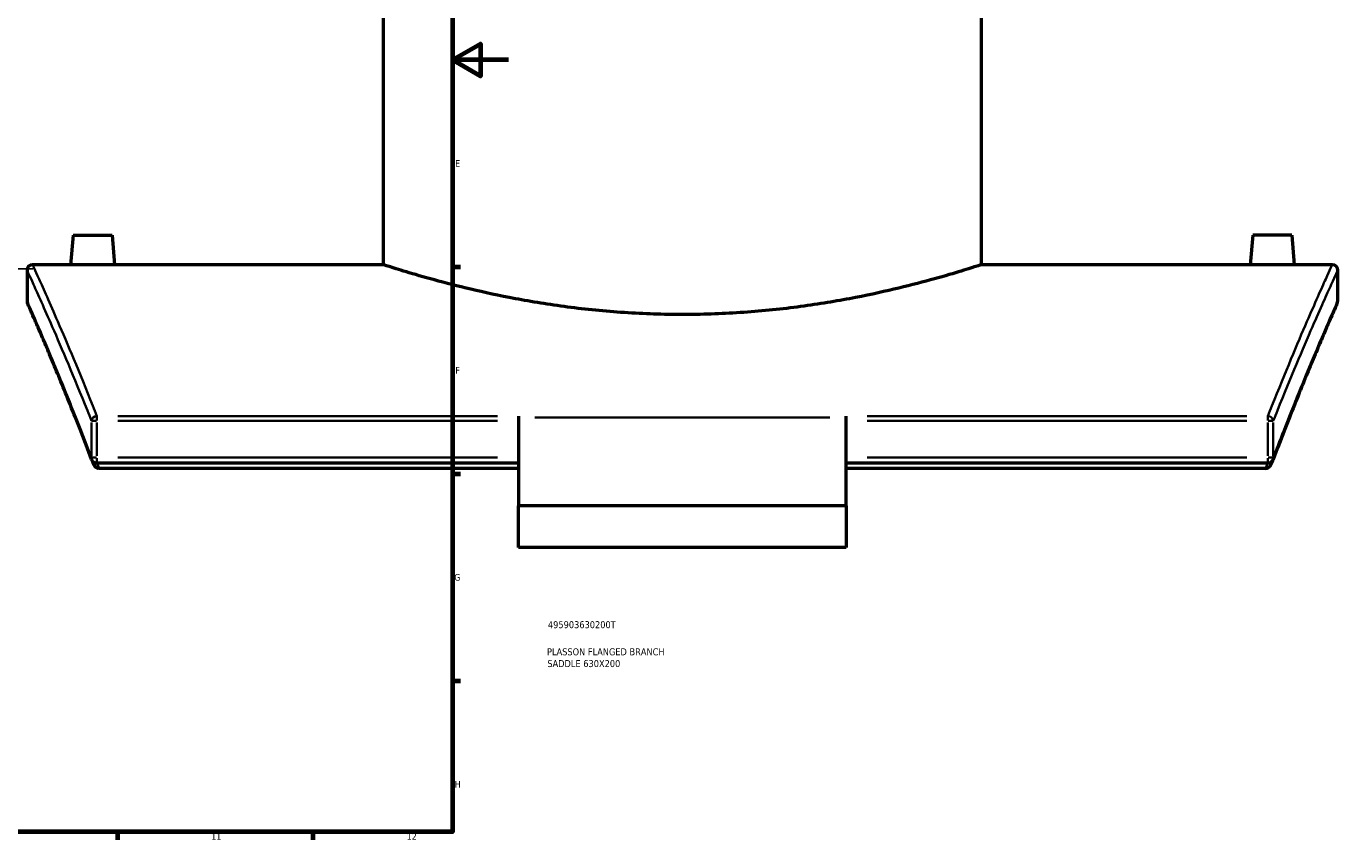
# Model space of a CAD drawing. Header units: millimetres. Extents: x -604 to 1138, y -275 to 894.
# Tile 6 of 11: x 668 to 1138, y 17 to 309. Entities that reach past the tile are written whole.
import ezdxf

# ---------------------------------------------------------------- set-up
doc = ezdxf.new("R2010")
doc.units = ezdxf.units.MM
for name, color, linetype, lineweight in [('Border (ANSI)', 7, 'Continuous', 70), ('Sketch Geometry (ANSI)', 7, 'Continuous', 25), ('Title (ISO)', 7, 'Continuous', 50), ('Visible (ANSI)', 7, 'Continuous', 50), ('Visible Narrow (ANSI)', 7, 'Continuous', 35)]:
    doc.layers.add(name, color=color, linetype=linetype, lineweight=lineweight)
doc.styles.add('Note Text (ANSI)', font='tahoma.ttf')
doc.styles.add('Note Text (ISO)', font='tahoma.ttf')

# ---------------------------------------------------------------- blocks, each defined once
blk = doc.blocks.new('Borders Default Border')
at = {"layer": 'Border (ANSI)'}
for p, q in [((821, 222.75), (823.8, 222.75)), ((821, 148.5), (823.8, 148.5)), ((821, 74.25), (823.8, 74.25)), ((700.83, 20), (700.83, 17.2)), ((770.92, 20), (770.92, 17.2))]:
    blk.add_line(p, q, dxfattribs=at)
at = {"layer": 'Border (ANSI)', "flags": 128}
for points in [[(20, 20), (20, 574), (821, 574), (821, 20), (20, 20)], [(841, 297), (821, 297), (831, 302.77), (831, 291.23), (821, 297)]]:
    blk.add_lwpolyline(points, dxfattribs=at)
at = {"layer": 'Border (ANSI)', "color": 5, "true_color": 0x0000ff, "char_height": 2.4, "attachment_point": 7, "style": 'Note Text (ANSI)'}
for s, insert in [('E', (821.91, 258.68)), ('F', (821.98, 184.43)), ('G', (821.6, 110.13)), ('H', (821.73, 35.93)), ('11', (734.43, 17.2)), ('12', (804.52, 17.2))]:
    blk.add_mtext(s, dxfattribs=dict(at, insert=insert))
blk = doc.blocks.new('Title Blocks ISO')
at = {"layer": 'Title (ISO)', "color": 232, "true_color": 0xca0064, "style": 'Note Text (ISO)'}
for tag, p in [('PART_NUMBER_001', (34.16, 73.13)), ('DESCRIPTION_001', (33.84, 63.4)), ('DESCRIPTION_002', (33.96, 59.18))]:
    blk.add_attdef(tag, p, '', height=2.5, dxfattribs=at)

msp = doc.modelspace()

# ---------------------------------------------------------------- linework, layer by layer
at = {"layer": 'Sketch Geometry (ANSI)'}
msp.add_line((250.72, 222.04), (670.52, 222.04), dxfattribs=at)
at = {"layer": 'Visible (ANSI)'}
for p, q in [((796.18, 223.55), (796.18, 395.55)), ((1010.58, 223.55), (1010.58, 395.55)), ((684.88, 234.15), (683.95, 223.55)), ((684.88, 234.15), (698.88, 234.15)), ((698.88, 234.15), (699.8, 223.55)), ((1107.88, 234.15), (1106.95, 223.55)), ((1121.88, 234.15), (1107.88, 234.15)), ((1121.88, 234.15), (1122.8, 223.55)), ((668.38, 221.55), (668.38, 210.55)), ((683.95, 223.55), (670.38, 223.55)), ((796.18, 223.55), (699.8, 223.55)), ((1106.95, 223.55), (1010.58, 223.55)), ((1136.38, 223.55), (1122.8, 223.55)), ((1138.38, 210.55), (1138.38, 221.55)), ((844.63, 169.25), (844.63, 168.66)), ((844.63, 168.66), (844.63, 137.03)), ((962.13, 168.66), (962.13, 169.25)), ((962.13, 137.03), (962.13, 168.66)), ((844.63, 152.31), (693.42, 152.31)), ((1113.33, 152.31), (962.13, 152.31)), ((844.63, 150.47), (694.25, 150.47)), ((1112.5, 150.47), (962.13, 150.47)), ((962.13, 137.03), (844.63, 137.03)), ((844.63, 122.03), (844.63, 137.03)), ((962.13, 137.03), (962.13, 122.03)), ((962.13, 122.03), (844.63, 122.03))]:
    msp.add_line(p, q, dxfattribs=at)
for centre, start, end in [((670.38, 221.55), 90, 180), ((1136.38, 221.55), 0, 90), ((670.38, 210.55), 180, 203.8673), ((1136.38, 210.55), 336.1327, 0), ((693.42, 154.31), 200.6095, 270), ((1113.33, 154.31), 270, 339.3905)]:
    msp.add_arc(centre, 2, start, end, dxfattribs=at)
for points, knots in [([(691.88, 223.45), (690.88, 223.45), (689.82, 223.46), (687.86, 223.48), (686.97, 223.49), (685.57, 223.51), (684.96, 223.53), (684.15, 223.54), (683.95, 223.55), (683.95, 223.55)], [0, 0, 0, 0, 0.298819, 0.298819, 0.597639, 0.597639, 0.896386, 0.896386, 1.195134, 1.195134, 1.195134, 1.195134]), ([(699.8, 223.55), (699.8, 223.55), (699.61, 223.54), (698.8, 223.53), (698.19, 223.51), (696.78, 223.49), (695.89, 223.48), (693.93, 223.46), (692.87, 223.45), (691.88, 223.45)], [3.585402, 3.585402, 3.585402, 3.585402, 3.884149, 3.884149, 4.182897, 4.182897, 4.481716, 4.481716, 4.780536, 4.780536, 4.780536, 4.780536]), ([(903.38, 205.65), (896.59, 205.65), (889.59, 205.88), (875.7, 206.8), (868.81, 207.49), (855.62, 209.22), (849.31, 210.25), (837.65, 212.44), (832.31, 213.61), (822.84, 215.84), (818.4, 216.99), (810.54, 219.14), (807.14, 220.14), (801.65, 221.8), (799.57, 222.46), (796.83, 223.33), (796.18, 223.55), (796.18, 223.55)], [0, 0, 0, 0, 2.03552, 2.03552, 4.07104, 4.07104, 6.10656, 6.10656, 8.14208, 8.14208, 10.176753, 10.176753, 12.211427, 12.211427, 14.2461, 14.2461, 16.280773, 16.280773, 16.280773, 16.280773]), ([(1010.58, 223.55), (1010.58, 223.55), (1009.92, 223.33), (1007.19, 222.46), (1005.1, 221.8), (999.62, 220.14), (996.21, 219.14), (988.36, 216.99), (983.91, 215.84), (974.45, 213.61), (969.1, 212.44), (957.44, 210.25), (951.13, 209.22), (937.94, 207.49), (931.05, 206.8), (917.16, 205.88), (910.16, 205.65), (903.38, 205.65)], [48.842319, 48.842319, 48.842319, 48.842319, 50.876993, 50.876993, 52.911666, 52.911666, 54.946339, 54.946339, 56.981012, 56.981012, 59.016532, 59.016532, 61.052052, 61.052052, 63.087572, 63.087572, 65.123092, 65.123092, 65.123092, 65.123092]), ([(1114.88, 223.45), (1113.88, 223.45), (1112.82, 223.46), (1110.86, 223.48), (1109.97, 223.49), (1108.57, 223.51), (1107.96, 223.53), (1107.15, 223.54), (1106.95, 223.55), (1106.95, 223.55)], [2.390268, 2.390268, 2.390268, 2.390268, 2.689087, 2.689087, 2.987906, 2.987906, 3.286654, 3.286654, 3.585402, 3.585402, 3.585402, 3.585402]), ([(1122.8, 223.55), (1122.8, 223.55), (1122.61, 223.54), (1121.8, 223.53), (1121.19, 223.51), (1119.78, 223.49), (1118.89, 223.48), (1116.93, 223.46), (1115.87, 223.45), (1114.88, 223.45)], [5.975669, 5.975669, 5.975669, 5.975669, 6.274417, 6.274417, 6.573165, 6.573165, 6.871984, 6.871984, 7.170803, 7.170803, 7.170803, 7.170803]), ([(691.55, 153.61), (690.2, 157.19), (688.89, 160.62), (686.35, 167.16), (685.12, 170.28), (682.76, 176.18), (681.63, 178.97), (679.48, 184.2), (678.46, 186.65), (676.56, 191.19), (675.68, 193.29), (674.05, 197.11), (673.3, 198.84), (671.97, 201.93), (671.38, 203.29), (670.36, 205.63), (669.93, 206.6), (669.24, 208.17), (668.98, 208.76), (668.63, 209.54), (668.55, 209.74), (668.55, 209.74)], [5.310977, 5.310977, 5.310977, 5.310977, 7.24569, 7.24569, 9.180402, 9.180402, 11.115115, 11.115115, 13.049828, 13.049828, 14.984541, 14.984541, 16.919254, 16.919254, 18.853966, 18.853966, 20.788679, 20.788679, 22.723392, 22.723392, 24.658105, 24.658105, 24.658105, 24.658105]), ([(1138.21, 209.74), (1138.21, 209.74), (1138.12, 209.54), (1137.77, 208.76), (1137.51, 208.17), (1136.82, 206.6), (1136.39, 205.63), (1135.38, 203.29), (1134.79, 201.93), (1133.45, 198.84), (1132.71, 197.11), (1131.08, 193.29), (1130.19, 191.19), (1128.29, 186.65), (1127.27, 184.2), (1125.13, 178.97), (1124, 176.18), (1121.64, 170.28), (1120.41, 167.16), (1117.86, 160.62), (1116.55, 157.19), (1115.2, 153.61)], [21.883549, 21.883549, 21.883549, 21.883549, 23.818262, 23.818262, 25.752975, 25.752975, 27.687687, 27.687687, 29.6224, 29.6224, 31.557113, 31.557113, 33.491826, 33.491826, 35.426539, 35.426539, 37.361251, 37.361251, 39.295964, 39.295964, 41.230677, 41.230677, 41.230677, 41.230677]), ([(693.42, 150.67), (693.26, 150.75), (693.11, 150.86), (692.77, 151.16), (692.57, 151.41), (692.18, 152.02), (692.01, 152.37), (691.88, 152.73)], [-0.4794654, -0.4794654, -0.4794654, -0.4794654, -0.4101677, -0.4101677, -0.3004607, -0.3004607, -0.1791656, -0.1791656, -0.1791656, -0.1791656]), ([(693.42, 150.67), (693.43, 150.67), (693.44, 150.66), (693.57, 150.6), (693.71, 150.55), (693.98, 150.49), (694.11, 150.47), (694.25, 150.47)], [0.3182517, 0.3182517, 0.3182517, 0.3182517, 0.32098382, 0.32098382, 0.36360181, 0.36360181, 0.40458866, 0.40458866, 0.40458866, 0.40458866]), ([(1112.5, 150.47), (1112.73, 150.47), (1112.96, 150.52), (1113.23, 150.62), (1113.28, 150.64), (1113.33, 150.67)], [0, 0, 0, 0, 0.06873484, 0.06873484, 0.0860327, 0.0860327, 0.0860327, 0.0860327]), ([(1114.87, 152.73), (1114.74, 152.37), (1114.57, 152.02), (1114.19, 151.41), (1113.99, 151.16), (1113.64, 150.86), (1113.49, 150.75), (1113.33, 150.67)], [-0.2345008, -0.2345008, -0.2345008, -0.2345008, -0.1397828, -0.1397828, -0.0541138, -0.0541138, 0, 0, 0, 0])]:
    msp.add_open_spline(points, degree=3, knots=knots, dxfattribs=at)
for points in [[(691.55, 153.61), (691.66, 153.32), (691.77, 153.02), (691.88, 152.73)], [(1114.87, 152.73), (1114.98, 153.02), (1115.09, 153.32), (1115.2, 153.61)]]:
    msp.add_open_spline(points, degree=3, dxfattribs=at)
at = {"layer": 'Visible Narrow (ANSI)'}
for p, q in [((691.49, 166.92), (691.49, 154.98)), ((693.29, 167.58), (691.52, 167.58)), ((693.42, 169.2), (693.42, 167.68)), ((693.42, 154.98), (693.42, 166.92)), ((837.07, 169.25), (700.98, 169.25)), ((700.98, 167.58), (837.07, 167.58)), ((956.25, 168.66), (850.5, 168.66)), ((1105.77, 169.25), (969.69, 169.25)), ((969.69, 167.58), (1105.77, 167.58)), ((1113.33, 167.68), (1113.33, 169.2)), ((1113.33, 166.92), (1113.33, 154.98)), ((1115.23, 167.58), (1113.46, 167.58)), ((1115.27, 154.98), (1115.27, 166.92)), ((691.52, 154.31), (693.29, 154.31)), ((693.42, 152.32), (693.42, 154.16)), ((837.07, 154.31), (700.98, 154.31)), ((1105.77, 154.31), (969.69, 154.31)), ((1113.33, 152.32), (1113.33, 154.16)), ((1113.46, 154.31), (1115.23, 154.31))]:
    msp.add_line(p, q, dxfattribs=at)
for centre, major_axis, ratio, start_param, end_param in [((693.42, 167.58), (-1.86, -0.74), 0.816434, 4.471887, 5.760772), ((1113.33, 167.58), (-1.86, 0.74), 0.816434, 3.664006, 4.952891), ((693.42, 154.31), (-1.87, -0.7), 0.80442, 5.867742, 6.26132), ((1113.33, 154.31), (1.87, -0.7), 0.80442, 0.021865, 0.415443)]:
    msp.add_ellipse(centre, major_axis=major_axis, ratio=ratio, start_param=start_param, end_param=end_param, dxfattribs=at)
for points, knots in [([(668.38, 221.55), (668.38, 221.55), (669.17, 219.82), (672.26, 213.01), (674.55, 207.92), (680.9, 193.38), (685.21, 183.26), (690.51, 170.03), (691, 168.81), (691.49, 167.58)], [20.739346, 20.739346, 20.739346, 20.739346, 26.556539, 26.556539, 32.373727, 32.373727, 39.310619, 39.310619, 39.999222, 39.999222, 39.999222, 39.999222]), ([(693.42, 169.25), (692.93, 170.49), (692.45, 171.71), (687.16, 185.03), (682.86, 195.2), (676.54, 209.84), (674.25, 214.95), (671.17, 221.81), (670.38, 223.55), (670.38, 223.55)], [-39.999222, -39.999222, -39.999222, -39.999222, -39.310619, -39.310619, -32.373727, -32.373727, -26.556539, -26.556539, -20.739346, -20.739346, -20.739346, -20.739346]), ([(1136.38, 223.55), (1136.38, 223.55), (1136.38, 223.55), (1136.38, 223.55), (1136.38, 223.55), (1135.58, 221.81), (1132.5, 214.95), (1130.22, 209.84), (1123.89, 195.2), (1119.59, 185.03), (1114.3, 171.71), (1113.82, 170.49), (1113.33, 169.25)], [-20.73917, -20.73917, -20.73917, -20.73917, -20.739161, -20.739161, -20.739161, -14.921864, -14.921864, -9.104571, -9.104571, -2.167671, -2.167671, -1.479294, -1.479294, -1.479294, -1.479294]), ([(1115.27, 167.58), (1115.76, 168.81), (1116.24, 170.03), (1121.54, 183.26), (1125.85, 193.37), (1132.2, 207.92), (1134.49, 213.01), (1137.58, 219.82), (1138.38, 221.55), (1138.38, 221.55), (1138.38, 221.55), (1138.38, 221.55), (1138.38, 221.55)], [1.479294, 1.479294, 1.479294, 1.479294, 2.167671, 2.167671, 9.104571, 9.104571, 14.921864, 14.921864, 20.739161, 20.739161, 20.739161, 20.73917, 20.73917, 20.73917, 20.73917]), ([(691.49, 154.31), (690.03, 158.17), (688.62, 161.85), (683.33, 175.38), (679.81, 183.92), (674.2, 197.24), (672.04, 202.21), (669.13, 208.86), (668.38, 210.55), (668.38, 210.55)], [5.310977, 5.310977, 5.310977, 5.310977, 7.391424, 7.391424, 13.356047, 13.356047, 19.007074, 19.007074, 24.658105, 24.658105, 24.658105, 24.658105]), ([(1138.38, 210.55), (1138.38, 210.55), (1138.38, 210.55), (1138.38, 210.55), (1138.38, 210.55), (1137.62, 208.86), (1134.71, 202.21), (1132.55, 197.24), (1126.94, 183.91), (1123.42, 175.38), (1118.14, 161.85), (1116.72, 158.17), (1115.27, 154.31)], [21.883549, 21.883549, 21.883549, 21.883549, 21.883559, 21.883559, 21.883559, 27.53471, 27.53471, 33.185857, 33.185857, 39.150862, 39.150862, 41.230677, 41.230677, 41.230677, 41.230677])]:
    msp.add_open_spline(points, degree=3, knots=knots, dxfattribs=at)
for points in [[(694.25, 150.47), (694.02, 151.09), (693.79, 151.7), (693.56, 152.31)], [(1113.2, 152.31), (1112.97, 151.7), (1112.74, 151.09), (1112.5, 150.47)]]:
    msp.add_open_spline(points, degree=3, dxfattribs=at)

# ---------------------------------------------------------------- block references
msp.add_blockref('Borders Default Border', (0, 0))
msp.add_blockref('Title Blocks ISO', (821, 20)).add_auto_attribs({'PART_NUMBER_001': '495903630200T', 'DESCRIPTION_001': 'PLASSON FLANGED BRANCH', 'DESCRIPTION_002': 'SADDLE 630X200'})

doc.saveas('drawing.dxf')
